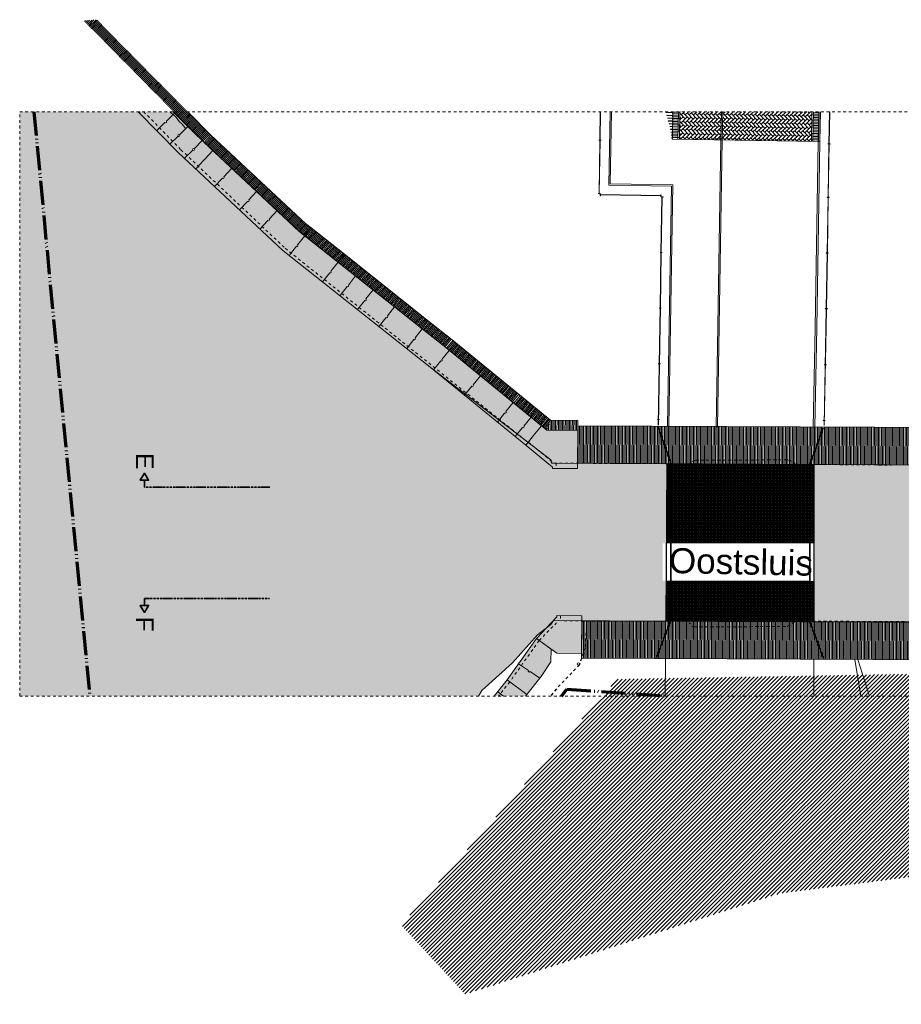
# Model space of a CAD drawing. Extents: x -294884 to 286267, y 0 to 1429765.
# Tile 132 of 178: x -27250 to 4435, y 1016082 to 1051461. Entities that reach past the tile are written whole.
import ezdxf

# ---------------------------------------------------------------- set-up
doc = ezdxf.new("R2010")
doc.units = 0
doc.header["$MEASUREMENT"] = 0
for name, pattern in [('@L07DS2b', [6.3, 4, -1, 0.3, -1]), ('DASHED', [200, 100, -100]), ('DIVIDE', [1250, 862.5, -112.5, 25, -112.5, 25, -112.5])]:
    doc.linetypes.add(name, pattern=pattern)
for name, color, linetype in [('A-0019-AFDEKVLAK', 1, 'Continuous'), ('A-0020-KADER', 8, 'Continuous'), ('A-0070-SYMBOOL', 1, 'Continuous'), ('A-0074--', 4, 'Continuous'), ('A-0210-WAND-BU', 8, 'Continuous')]:
    doc.layers.add(name, color=color, linetype=linetype)

# ---------------------------------------------------------------- blocks, each defined once
blk = doc.blocks.new('M-NIEUW_264')
at = {"linetype": 'Continuous', "lineweight": 5}
for color, points in [(111, [(108411, -104598), (109850, -106065), (113616, -109582), (118902, -113776), (123244, -117106), (123266, -117227), (123390, -117227), (127416, -117247), (127378, -122906), (123334, -122887), (123238, -123021), (122759, -123399), (121867, -124403), (120764, -125402), (120644, -125598), (104154, -125598), (104154, -104598)]), (8, [(108411, -104598), (109671, -104598), (110479, -105421), (114204, -108899), (119466, -113075), (122913, -115885), (122663, -116178), (122611, -116244), (122583, -116279), (122484, -116405), (122425, -116481), (122344, -116583), (118902, -113776), (113616, -109582), (109850, -106065)]), (8, [(123104, -116041), (124216, -116049), (124207, -117420), (123304, -117416), (123305, -117366), (122344, -116583), (122663, -116178), (122913, -115885)]), (111, [(137104, -122924), (132703, -122929), (132704, -117271), (137157, -117294), (137104, -122896)]), (8, [(122725, -123534), (123464, -122748), (123463, -122706), (124363, -122709), (124351, -124062), (123454, -124053), (123256, -123912)]), (8, [(122330, -125598), (121210, -125598), (121671, -125013), (122725, -123534), (123256, -123912), (123249, -124365), (122900, -124899), (122376, -125541)])]:
    blk.add_hatch(color=color, dxfattribs=at).paths.add_polyline_path(points, flags=0)
h = blk.add_hatch(dxfattribs=at)
h.set_pattern_fill('_rooster', color=9, style=0, pattern_type=0)
h.set_pattern_definition([(90, (0, 0), (-40, 2e-15), []), (0, (0, 0), (0, 40), [])])
h.paths.add_polyline_path([(127416, -117247), (132704, -117271), (132703, -122929), (127378, -122906)], flags=0)
at = {"linetype": 'Continuous', "lineweight": 13}
h = blk.add_hatch(dxfattribs=at)
h.set_pattern_fill('arcering', color=1, style=0, pattern_type=0)
h.set_pattern_definition([(45, (0, 0), (-70.71068, 70.71068), [])])
h.paths.add_polyline_path([(143317, -135319), (141168, -136672), (137843, -131888), (131493, -132682), (125854, -134489), (120167, -136311), (117860, -133824), (124675, -126074), (125628, -124991), (136690, -124795)], flags=0)
at = {"layer": 'A-0020-KADER', "linetype": 'Continuous', "lineweight": 5}
for points in [[(127628, -104631), (127628, -104637), (127373, -104632), (127373, -104626)], [(127628, -104637), (127627, -104681), (127621, -104680), (127622, -104636)], [(127626, -104731), (127626, -104737), (127415, -104733), (127415, -104727)], [(127624, -104831), (127624, -104837), (127438, -104834), (127438, -104828)], [(127623, -104931), (127623, -104937), (127461, -104934), (127461, -104928)], [(127621, -105031), (127621, -105037), (127490, -105034), (127490, -105028)], [(127621, -105037), (127620, -105081), (127614, -105080), (127615, -105036)], [(127623, -104937), (127622, -104981), (127616, -104980), (127617, -104936)], [(127624, -104837), (127624, -104881), (127618, -104880), (127618, -104836)], [(127626, -104737), (127625, -104781), (127619, -104780), (127620, -104736)], [(127620, -105131), (127619, -105137), (127515, -105135), (127515, -105129)], [(127618, -105231), (127618, -105237), (127539, -105235), (127539, -105229)], [(127616, -105330), (127616, -105336), (127558, -105336), (127558, -105330)], [(127615, -105430), (127615, -105436), (127574, -105436), (127574, -105430)], [(127616, -105336), (127615, -105380), (127609, -105380), (127610, -105336)], [(127618, -105237), (127617, -105281), (127611, -105280), (127612, -105236)], [(127619, -105137), (127619, -105181), (127613, -105180), (127613, -105136)], [(127613, -105530), (127613, -105536), (127590, -105536), (127590, -105530)], [(127613, -105536), (127612, -105580), (127606, -105580), (127607, -105536)], [(127615, -105436), (127614, -105480), (127608, -105480), (127609, -105436)]]:
    blk.add_hatch(color=29, dxfattribs=at).paths.add_polyline_path(points, flags=0)
at = {"layer": 'A-0210-WAND-BU', "linetype": 'Continuous', "lineweight": 5}
h = blk.add_hatch(dxfattribs=at)
h.set_pattern_fill('_test', color=8, style=0, pattern_type=0)
h.set_pattern_definition([(224.667, (109536.15, -103932.906), (35.1493, -35.5602), [])])
h.paths.add_polyline_path([(111012, -105426), (110761, -105685), (106454, -101327), (106926, -101293)], flags=0)
h = blk.add_hatch(dxfattribs=at)
h.set_pattern_fill('_test', color=8, style=0, pattern_type=0)
h.set_pattern_definition([(226.9627, (112915.695, -107203.57), (36.5455, -34.1237), [])])
h.paths.add_polyline_path([(114451, -108637), (114205, -108900), (110761, -105685), (111012, -105426)], flags=0)
h = blk.add_hatch(dxfattribs=at)
h.set_pattern_fill('_test', color=8, style=0, pattern_type=0)
h.set_pattern_definition([(51.5675, (115849.11, -110204.42), (-39.1671, 31.0796), [])])
h.paths.add_polyline_path([(114204, -108899), (114428, -108617), (114624, -108773), (114400, -109055)], flags=0)
h = blk.add_hatch(dxfattribs=at)
h.set_pattern_fill('_test', color=8, style=0, pattern_type=0)
h.set_pattern_definition([(51.5656, (116045.234, -110360.14), (-39.166, 31.0809), [])])
h.paths.add_polyline_path([(114400, -109055), (114624, -108773), (115822, -109723), (115598, -110005)], flags=0)
h = blk.add_hatch(dxfattribs=at)
h.set_pattern_fill('_test', color=8, style=0, pattern_type=0)
h.set_pattern_definition([(51.5657, (117243.086, -111310.71), (-39.1661, 31.0808), [])])
h.paths.add_polyline_path([(115598, -110005), (115822, -109723), (118842, -112120), (118619, -112402)], flags=0)
h = blk.add_hatch(dxfattribs=at)
h.set_pattern_fill('_test', color=8, style=0, pattern_type=0)
h.set_pattern_definition([(51.566, (120263.5, -113707.586), (-39.1663, 31.0806), [])])
h.paths.add_polyline_path([(118619, -112402), (118842, -112120), (119692, -112795), (119466, -113075)], flags=0)
h = blk.add_hatch(dxfattribs=at)
h.set_pattern_fill('_test', color=8, style=0, pattern_type=0)
h.set_pattern_definition([(50.8083, (121094, -114402.086), (-38.7518, 31.5958), [])])
h.paths.add_polyline_path([(119466, -113075), (119692, -112795), (122117, -114772), (121890, -115051)], flags=0)
h = blk.add_hatch(dxfattribs=at)
h.set_pattern_fill('_test', color=8, style=0, pattern_type=0)
h.set_pattern_definition([(50.8084, (123517.5, -116378.06), (-38.7518, 31.5958), [])])
h.paths.add_polyline_path([(121890, -115051), (122117, -114772), (123233, -115682), (123104, -116041)], flags=0)
h = blk.add_hatch(dxfattribs=at)
h.set_pattern_fill('_test', color=8, style=0, pattern_type=0)
h.set_pattern_definition([(89.587, (125203.53, -116055.72), (-49.9987, 0.3604), [])])
h.paths.add_polyline_path([(123104, -116041), (123233, -115682), (124218, -115689), (124216, -116049)], flags=0)
h = blk.add_hatch(dxfattribs=at)
h.set_pattern_fill('_test', color=8, style=0, pattern_type=0)
h.set_pattern_definition([(89.7338, (126308.023, -117241.664), (-49.99946, 0.2323), [])])
h.paths.add_polyline_path([(124208, -117232), (124214, -115889), (137531, -115951), (137524, -117294)], flags=0)
h = blk.add_hatch(dxfattribs=at)
h.set_pattern_fill('_test', color=8, style=0, pattern_type=0)
h.set_pattern_definition([(269.7405, (135345.22, -122939.35), (49.9995, -0.22645), [])])
h.paths.add_polyline_path([(137445, -122949), (137439, -124292), (124346, -124233), (124352, -122890)], flags=0)
at = {"color": 7, "linetype": 'DASHED', "lineweight": 0}
blk.add_lwpolyline([(104154, -125598), (104154, -104598), (158654, -104598), (158654, -125598)], close=True, dxfattribs=at)
at = {"color": 1, "linetype": 'DIVIDE', "lineweight": 70}
for points in [[(104660, -104598), (106669, -125598)], [(123628, -125598), (123822, -125350), (127496, -125598)]]:
    blk.add_lwpolyline(points, dxfattribs=at)
at = {"color": 111, "linetype": 'Continuous', "lineweight": 13}
blk.add_lwpolyline([(120644, -125598), (120764, -125402), (121867, -124403), (122759, -123399), (123238, -123021), (123334, -122887), (127378, -122906), (127416, -117247), (123390, -117227), (123266, -117227), (123244, -117106), (118902, -113776), (113616, -109582), (109850, -106065), (108411, -104598)], dxfattribs=at)
at = {"color": 8, "linetype": 'Continuous', "lineweight": 13}
for points in [[(108411, -104598), (109850, -106065), (113616, -109582), (118902, -113776), (122344, -116583), (122425, -116481)], [(122425, -116481), (122484, -116405), (122583, -116279), (122611, -116244), (122663, -116178), (122913, -115885), (119466, -113075), (114204, -108899), (110479, -105421), (109671, -104598)], [(122330, -125598), (122376, -125541), (122900, -124899), (123249, -124365), (123256, -123912), (122725, -123534), (121671, -125013), (121210, -125598)]]:
    blk.add_lwpolyline(points, dxfattribs=at)
at = {"color": 7, "linetype": 'Continuous', "lineweight": 18}
for points in [[(108411, -104598), (109850, -106065), (113616, -109582), (118902, -113776), (122344, -116583)], [(124218, -115689), (124216, -116049), (123104, -116041), (122913, -115885)], [(122432, -116475), (122344, -116583), (123305, -117366), (123305, -117366), (123304, -117416), (124207, -117420), (124217, -115889)], [(122425, -116481), (122344, -116583)], [(123249, -124365), (123256, -123912), (123454, -124053), (124351, -124062), (124363, -122709), (123463, -122706), (123464, -122748), (123464, -122748), (122725, -123534)], [(124363, -122709), (123463, -122706)], [(122725, -123534), (121671, -125013), (121210, -125598)], [(122823, -123603), (122725, -123534)], [(124351, -124062), (124346, -124233)], [(123249, -124365), (122900, -124899), (122376, -125541), (122330, -125598)]]:
    blk.add_lwpolyline(points, dxfattribs=at)
at = {"color": 1, "linetype": 'Continuous', "lineweight": 13}
for points in [[(108448, -104636), (108486, -104598)], [(109561, -104598), (109587, -104639), (109764, -104782), (109882, -104953), (109999, -105048), (110123, -105212)], [(122344, -116583), (122663, -116178), (122913, -115885), (119466, -113075), (114204, -108899), (110767, -105690)], [(110480, -106654), (110763, -106351), (110811, -106300), (111094, -105996)], [(127160, -112274), (127101, -115861)], [(127170, -112274), (127111, -115862)], [(133129, -112371), (133061, -115869)], [(133139, -112371), (133071, -115869)], [(123596, -117229), (137524, -117294)], [(122725, -123534), (123454, -124053)], [(121671, -125013), (122376, -125541)], [(121334, -125441), (121541, -125598)]]:
    blk.add_lwpolyline(points, dxfattribs=at)
at = {"color": 1, "linetype": 'DASHED', "lineweight": 13}
for points in [[(108611, -104598), (109950, -105968)], [(109950, -105968), (113698, -109507), (122425, -116481)], [(122432, -116475), (123355, -117227), (124567, -117233)], [(122432, -116475), (123355, -117227)], [(123436, -117227), (123434, -117417)], [(123594, -122707), (123593, -122896)], [(122823, -123603), (123524, -122887), (124352, -122890)], [(122823, -123603), (121767, -125085), (121363, -125598)]]:
    blk.add_lwpolyline(points, dxfattribs=at)
at = {"color": 1, "linetype": 'Continuous', "lineweight": 13}
for points in [[(109080, -105280), (109376, -104989, 0.999342), (109426, -104940), (109722, -104650)], [(109556, -105765), (109852, -105474, 0.999342), (109902, -105425), (110198, -105135)], [(109902, -105425, 0.999969), (109852, -105474)], [(110074, -106268), (110371, -105978, 0.999342), (110421, -105928), (110717, -105638)], [(110421, -105928, 0.999969), (110371, -105977)], [(111160, -107289), (111443, -106986, 0.999342), (111491, -106934), (111774, -106631)], [(112056, -108125), (112339, -107822, 0.999342), (112387, -107771), (112670, -107467)], [(112791, -108811), (113074, -108508, 0.999342), (113122, -108457), (113405, -108153)], [(113843, -109762), (114100, -109436, 0.999342), (114143, -109381), (114400, -109055)], [(115041, -110712), (115298, -110386, 0.999342), (115341, -110331), (115598, -110005)], [(115667, -111208), (115923, -110883, 0.999342), (115967, -110828), (116224, -110501)], [(116297, -111708), (116553, -111383, 0.999342), (116597, -111328), (116853, -111001)], [(117067, -112320), (117324, -111994, 0.999342), (117367, -111939), (117624, -111613)], [(118062, -113109), (118318, -112783, 0.999342), (118362, -112728), (118619, -112402)], [(119024, -113875), (119286, -113554, 0.999342), (119330, -113499), (119592, -113178)], [(120143, -114788), (120406, -114467, 0.999342), (120450, -114412), (120712, -114091)], [(121321, -115749), (121583, -115427, 0.999342), (121628, -115373), (121890, -115051)], [(121965, -116273), (122227, -115952, 0.999342), (122271, -115897), (122533, -115576)], [(122080, -124439), (122437, -124678, 0.999342), (122495, -124717), (122853, -124957)]]:
    blk.add_lwpolyline(points, format="xyb", dxfattribs=at)
at = {"color": 7, "linetype": 'Continuous', "lineweight": 18}
for points in [[(125048, -105626), (124973, -105625), (124973, -105618), (125048, -105619)], [(133279, -105753), (133204, -105751), (133204, -105758), (133279, -105760)], [(124942, -107537), (125017, -107539), (125017, -107546), (124942, -107544)], [(125016, -107621), (125017, -107546), (125024, -107546), (125023, -107621)], [(127204, -107581), (127202, -107656), (127195, -107656), (127197, -107581)], [(127277, -107664), (127202, -107663), (127202, -107656), (127277, -107657)], [(133248, -107672), (133173, -107671), (133173, -107678), (133248, -107679)], [(127245, -109664), (127170, -109663), (127170, -109656), (127245, -109657)], [(133215, -109672), (133140, -109671), (133140, -109678), (133215, -109679)], [(127212, -111664), (127137, -111663), (127137, -111656), (127212, -111657)], [(133183, -111672), (133108, -111671), (133108, -111678), (133183, -111679)], [(127179, -113664), (127104, -113662), (127104, -113655), (127179, -113657)], [(133149, -113696), (133074, -113694), (133075, -113687), (133150, -113689)], [(127146, -115664), (127071, -115662), (127071, -115655), (127146, -115657)], [(133105, -115696), (133030, -115694), (133030, -115687), (133105, -115689)]]:
    blk.add_lwpolyline(points, close=True, dxfattribs=at)
at = {"color": 8, "linetype": 'Continuous', "lineweight": 5}
for points in [[(127497, -112279), (127438, -115903)], [(127547, -112280), (127488, -115904)], [(129247, -112308), (129188, -115932)], [(129297, -112309), (129238, -115932)], [(132747, -112365), (132677, -115927)], [(132797, -112366), (132727, -115928)]]:
    blk.add_lwpolyline(points, dxfattribs=at)
at = {"color": 8, "linetype": 'Continuous', "lineweight": 13}
for points in [[(122913, -115885), (122663, -116178), (122344, -116583), (123305, -117366), (123305, -117366), (123304, -117416), (124207, -117420), (124216, -116049), (123104, -116041)], [(122725, -123534), (123464, -122748), (123464, -122748), (123463, -122706), (124363, -122709), (124351, -124062), (123454, -124053), (123256, -123912)]]:
    blk.add_lwpolyline(points, close=True, dxfattribs=at)
at = {"color": 1, "linetype": 'DASHED', "lineweight": 13}
for points in [[(124568, -117233), (128276, -117251, -0.236277), (128436, -117120), (131795, -117111), (132034, -117268), (135474, -117299)], [(124336, -122900), (128209, -122911, 0.319403), (128390, -123109), (131749, -123099), (132048, -122900), (136677, -122927)]]:
    blk.add_lwpolyline(points, format="xyb", dxfattribs=at)
at = {"color": 111, "linetype": 'Continuous', "lineweight": 13}
blk.add_lwpolyline([(137104, -122896), (137157, -117294), (132704, -117271), (132703, -122929), (137104, -122924)], close=True, dxfattribs=at)
at = {"color": 11, "linetype": 'Continuous', "lineweight": 9}
blk.add_lwpolyline([(120644, -125598), (120764, -125402), (121867, -124403), (122759, -123399), (123238, -123021)], dxfattribs=at)
at = {"color": 5, "linetype": 'DASHED', "lineweight": 25}
blk.add_lwpolyline([(124513, -123323), (124480, -123866), (124269, -124469), (123442, -125342), (123233, -125598)], dxfattribs=at)
at = {"color": 251, "linetype": 'Continuous', "lineweight": 5}
for points in [[(127366, -124246), (127354, -125598)], [(132699, -124271), (132693, -125598)]]:
    blk.add_lwpolyline(points, dxfattribs=at)
at = {"color": 9, "linetype": 'Continuous', "lineweight": 13}
for points in [[(134387, -125598), (134164, -124279)], [(134280, -124279), (134691, -125598)]]:
    blk.add_lwpolyline(points, dxfattribs=at)
at = {"color": 1, "linetype": 'Continuous', "lineweight": 13}
blk.add_circle((124232, -124443), 45, dxfattribs=at)
at = {"layer": 'A-0020-KADER', "color": 1, "linetype": 'Continuous', "lineweight": 13}
for points in [[(125006, -105618), (125022, -104598)], [(125016, -105618), (125032, -104598)], [(133237, -105752), (133255, -104598)], [(133247, -105752), (133265, -104598)], [(124975, -107538), (125006, -105625)], [(124985, -107538), (125016, -105625)], [(125006, -105618), (125016, -105618)], [(133205, -107672), (133237, -105759)], [(133215, -107672), (133247, -105759)], [(133237, -105752), (133247, -105752)], [(133247, -105759), (133237, -105759)], [(124975, -107538), (124985, -107538)], [(125023, -107578), (127196, -107613)], [(125023, -107578), (125023, -107588)], [(125023, -107588), (127196, -107623)], [(127196, -107623), (127196, -107613)], [(127202, -109656), (127235, -107664)], [(127212, -109656), (127245, -107664)], [(127245, -107664), (127235, -107664)], [(133173, -109671), (133205, -107679)], [(133183, -109672), (133215, -107679)], [(133205, -107672), (133215, -107672)], [(133215, -107679), (133205, -107679)], [(127170, -109656), (127170, -109663)], [(127170, -111656), (127202, -109663)], [(127180, -111656), (127212, -109664)], [(127202, -109656), (127212, -109656)], [(127212, -109664), (127202, -109663)], [(133173, -109671), (133183, -109672)], [(133140, -111671), (133173, -109678)], [(133150, -111671), (133183, -109679)], [(133183, -109679), (133173, -109678)], [(127160, -112274), (127170, -111663)], [(127170, -111656), (127180, -111656)], [(127170, -112274), (127180, -111663)], [(127180, -111663), (127170, -111663)], [(133129, -112371), (133140, -111678)], [(133139, -112371), (133150, -111678)], [(133140, -111671), (133150, -111671)], [(133150, -111678), (133140, -111678)]]:
    blk.add_lwpolyline(points, dxfattribs=at)
at = {"layer": 'A-0020-KADER', "color": 8, "linetype": 'Continuous', "lineweight": 5}
for points in [[(125329, -107244), (125372, -104598)], [(125422, -104598), (125380, -107194)], [(127827, -104670), (127627, -104667)], [(127828, -104613), (127628, -104610)], [(127828, -104598), (127812, -105584)], [(127878, -104614), (127828, -104613)], [(127878, -104598), (127862, -105585)], [(128071, -104857), (127877, -104657)], [(127901, -104598), (127878, -104620)], [(128047, -104598), (127930, -104711)], [(128215, -104860), (128003, -104641)], [(128193, -104598), (128074, -104714)], [(128359, -104862), (128147, -104643)], [(128339, -104598), (128217, -104716)], [(128502, -104864), (128290, -104645)], [(128485, -104598), (128361, -104718)], [(128646, -104867), (128434, -104648)], [(128631, -104598), (128505, -104721)], [(128790, -104869), (128578, -104650)], [(128778, -104598), (128648, -104723)], [(128933, -104871), (128721, -104652)], [(128924, -104598), (128792, -104725)], [(129077, -104874), (128865, -104655)], [(129070, -104598), (128936, -104728)], [(129221, -104876), (129009, -104657)], [(129216, -104598), (129079, -104730)], [(129364, -104878), (129152, -104659)], [(129362, -104598), (129223, -104732)], [(129508, -104881), (129296, -104662)], [(129508, -104598), (129367, -104735)], [(129652, -104883), (129440, -104664)], [(129654, -104598), (129510, -104737)], [(129795, -104885), (129583, -104666)], [(129800, -104598), (129654, -104739)], [(129939, -104888), (129727, -104669)], [(129946, -104598), (129798, -104742)], [(130083, -104890), (129871, -104671)], [(130092, -104598), (129941, -104744)], [(129944, -104600), (129942, -104598)], [(130226, -104892), (130014, -104673)], [(130087, -104603), (130083, -104598)], [(130238, -104598), (130085, -104746)], [(130370, -104895), (130158, -104676)], [(130231, -104605), (130224, -104598)], [(130384, -104598), (130229, -104749)], [(130514, -104897), (130302, -104678)], [(130375, -104607), (130366, -104598)], [(130530, -104598), (130372, -104751)], [(130657, -104899), (130445, -104680)], [(130518, -104610), (130507, -104598)], [(130677, -104598), (130516, -104753)], [(130801, -104902), (130589, -104683)], [(130662, -104612), (130649, -104598)], [(130823, -104598), (130660, -104756)], [(130945, -104904), (130733, -104685)], [(130806, -104614), (130790, -104598)], [(130969, -104598), (130803, -104758)], [(131088, -104906), (130876, -104687)], [(130949, -104617), (130931, -104598)], [(131115, -104598), (130947, -104760)], [(131232, -104909), (131020, -104690)], [(131093, -104619), (131073, -104598)], [(131261, -104598), (131091, -104763)], [(131376, -104911), (131164, -104692)], [(131237, -104621), (131214, -104598)], [(131407, -104598), (131234, -104765)], [(131519, -104913), (131307, -104694)], [(131380, -104624), (131356, -104598)], [(131553, -104598), (131378, -104767)], [(131663, -104916), (131451, -104697)], [(131524, -104626), (131497, -104598)], [(131699, -104598), (131522, -104770)], [(131807, -104918), (131595, -104699)], [(131668, -104628), (131638, -104598)], [(131845, -104598), (131665, -104772)], [(131950, -104920), (131738, -104701)], [(131811, -104631), (131780, -104598)], [(131991, -104598), (131809, -104774)], [(132094, -104923), (131882, -104704)], [(131955, -104633), (131921, -104598)], [(132137, -104598), (131953, -104777)], [(132238, -104925), (132026, -104706)], [(132099, -104635), (132063, -104598)], [(132283, -104598), (132096, -104779)], [(132381, -104927), (132169, -104708)], [(132242, -104638), (132204, -104598)], [(132429, -104598), (132240, -104781)], [(132525, -104930), (132313, -104711)], [(132386, -104640), (132345, -104598)], [(132576, -104598), (132384, -104784)], [(132624, -104886), (132457, -104713)], [(132530, -104642), (132487, -104598)], [(132627, -104689), (132527, -104786)], [(132627, -104742), (132600, -104715)], [(132629, -104598), (132612, -105662)], [(132677, -104692), (132627, -104691)], [(132629, -104599), (132628, -104598)], [(132679, -104598), (132662, -105663)], [(132877, -104695), (132677, -104692)], [(132878, -104638), (132678, -104635)], [(132856, -105666), (132873, -104598)], [(132879, -104598), (132862, -105666)], [(132923, -104598), (132906, -105667)], [(132929, -104598), (132912, -105667)], [(127821, -105070), (127621, -105067)], [(127822, -104956), (127622, -104953)], [(127821, -105013), (127622, -105010)], [(127823, -104899), (127623, -104896)], [(127824, -104842), (127624, -104839)], [(127825, -104785), (127625, -104781)], [(127826, -104728), (127626, -104724)], [(127871, -105071), (127821, -105070)], [(127874, -104843), (127824, -104842)], [(127996, -105072), (127869, -105195)], [(128001, -104784), (127873, -104908)], [(128067, -105145), (127873, -104944)], [(127928, -104855), (127875, -104800)], [(128140, -105074), (127921, -105286)], [(128144, -104787), (127925, -104999)], [(128210, -105147), (127998, -104928)], [(128283, -105076), (128064, -105288)], [(128288, -104789), (128069, -105001)], [(128354, -105149), (128142, -104930)], [(128432, -104791), (128213, -105003)], [(128498, -105152), (128286, -104933)], [(128575, -104794), (128356, -105006)], [(128641, -105154), (128429, -104935)], [(128719, -104796), (128500, -105008)], [(128785, -105156), (128573, -104937)], [(128863, -104798), (128644, -105010)], [(128929, -105159), (128717, -104940)], [(129006, -104801), (128787, -105013)], [(129072, -105161), (128860, -104942)], [(129150, -104803), (128931, -105015)], [(129216, -105163), (129004, -104944)], [(129294, -104805), (129075, -105017)], [(129360, -105166), (129148, -104947)], [(129437, -104808), (129218, -105020)], [(129503, -105168), (129291, -104949)], [(129581, -104810), (129362, -105022)], [(129647, -105170), (129435, -104951)], [(129725, -104812), (129506, -105024)], [(129791, -105173), (129579, -104954)], [(129868, -104815), (129649, -105027)], [(129934, -105175), (129722, -104956)], [(130012, -104817), (129793, -105029)], [(130078, -105177), (129866, -104958)], [(130156, -104819), (129937, -105031)], [(130222, -105180), (130010, -104961)], [(130299, -104822), (130080, -105034)], [(130365, -105182), (130153, -104963)], [(130443, -104824), (130224, -105036)], [(130509, -105184), (130297, -104965)], [(130587, -104826), (130368, -105038)], [(130653, -105187), (130441, -104968)], [(130730, -104829), (130511, -105041)], [(130796, -105189), (130584, -104970)], [(130874, -104831), (130655, -105043)], [(130940, -105191), (130728, -104972)], [(131018, -104833), (130799, -105045)], [(131084, -105194), (130872, -104975)], [(131161, -104836), (130942, -105048)], [(131227, -105196), (131015, -104977)], [(131305, -104838), (131086, -105050)], [(131371, -105198), (131159, -104979)], [(131449, -104840), (131230, -105052)], [(131515, -105201), (131303, -104982)], [(131592, -104843), (131373, -105055)], [(131658, -105203), (131446, -104984)], [(131736, -104845), (131517, -105057)], [(131802, -105205), (131590, -104986)], [(131880, -104847), (131661, -105059)], [(131946, -105208), (131734, -104989)], [(132023, -104850), (131804, -105062)], [(132089, -105210), (131877, -104991)], [(132167, -104852), (131948, -105064)], [(132233, -105212), (132021, -104993)], [(132311, -104854), (132092, -105066)], [(132377, -105215), (132165, -104996)], [(132454, -104857), (132235, -105069)], [(132520, -105217), (132308, -104998)], [(132598, -104859), (132379, -105071)], [(132620, -105173), (132452, -105000)], [(132623, -104977), (132523, -105073)], [(132622, -105030), (132596, -105003)], [(132674, -104921), (132624, -104920)], [(132872, -105038), (132672, -105035)], [(132873, -104981), (132673, -104978)], [(132874, -104924), (132674, -104921)], [(132875, -104867), (132675, -104864)], [(132876, -104753), (132676, -104749)], [(132875, -104810), (132676, -104806)], [(127815, -105413), (127615, -105410)], [(127816, -105356), (127616, -105353)], [(127817, -105299), (127617, -105296)], [(127818, -105242), (127618, -105239)], [(127819, -105185), (127619, -105181)], [(127820, -105128), (127620, -105124)], [(127867, -105300), (127817, -105299)], [(127991, -105359), (127864, -105482)], [(127918, -105430), (127866, -105375)], [(128062, -105432), (127868, -105231)], [(127923, -105142), (127870, -105088)], [(128135, -105361), (127916, -105573)], [(128206, -105434), (127994, -105215)], [(128279, -105364), (128060, -105576)], [(128349, -105437), (128137, -105218)], [(128422, -105366), (128203, -105578)], [(128427, -105079), (128208, -105291)], [(128493, -105439), (128281, -105220)], [(128566, -105368), (128347, -105580)], [(128571, -105081), (128352, -105293)], [(128637, -105441), (128425, -105222)], [(128710, -105371), (128491, -105583)], [(128714, -105083), (128495, -105295)], [(128780, -105444), (128568, -105225)], [(128853, -105373), (128634, -105585)], [(128858, -105086), (128639, -105298)], [(128924, -105446), (128712, -105227)], [(128997, -105375), (128778, -105587)], [(129002, -105088), (128783, -105300)], [(129068, -105448), (128856, -105229)], [(129141, -105378), (128922, -105590)], [(129145, -105090), (128926, -105302)], [(129211, -105451), (128999, -105232)], [(129284, -105380), (129065, -105592)], [(129289, -105093), (129070, -105305)], [(129355, -105453), (129143, -105234)], [(129428, -105382), (129209, -105594)], [(129433, -105095), (129214, -105307)], [(129499, -105455), (129287, -105236)], [(129572, -105385), (129353, -105597)], [(129576, -105097), (129357, -105309)], [(129642, -105458), (129430, -105239)], [(129715, -105387), (129496, -105599)], [(129720, -105100), (129501, -105312)], [(129786, -105460), (129574, -105241)], [(129859, -105389), (129640, -105601)], [(129864, -105102), (129645, -105314)], [(129930, -105462), (129718, -105243)], [(130003, -105392), (129784, -105604)], [(130007, -105104), (129788, -105316)], [(130073, -105465), (129861, -105246)], [(130146, -105394), (129927, -105606)], [(130151, -105107), (129932, -105319)], [(130217, -105467), (130005, -105248)], [(130290, -105396), (130071, -105608)], [(130295, -105109), (130076, -105321)], [(130361, -105469), (130149, -105250)], [(130434, -105399), (130215, -105611)], [(130438, -105111), (130219, -105323)], [(130504, -105472), (130292, -105253)], [(130577, -105401), (130358, -105613)], [(130582, -105114), (130363, -105326)], [(130648, -105474), (130436, -105255)], [(130721, -105403), (130502, -105615)], [(130726, -105116), (130507, -105328)], [(130792, -105476), (130580, -105257)], [(130865, -105406), (130646, -105618)], [(130869, -105118), (130650, -105330)], [(130935, -105479), (130723, -105260)], [(131008, -105408), (130789, -105620)], [(131013, -105121), (130794, -105333)], [(131079, -105481), (130867, -105262)], [(131152, -105410), (130933, -105622)], [(131157, -105123), (130938, -105335)], [(131223, -105483), (131011, -105264)], [(131296, -105413), (131077, -105625)], [(131300, -105125), (131081, -105337)], [(131366, -105486), (131154, -105267)], [(131439, -105415), (131220, -105627)], [(131444, -105128), (131225, -105340)], [(131510, -105488), (131298, -105269)], [(131583, -105417), (131364, -105629)], [(131588, -105130), (131369, -105342)], [(131654, -105490), (131442, -105271)], [(131727, -105420), (131508, -105632)], [(131731, -105132), (131512, -105344)], [(131797, -105493), (131585, -105274)], [(131870, -105422), (131651, -105634)], [(131875, -105135), (131656, -105347)], [(131941, -105495), (131729, -105276)], [(132014, -105424), (131795, -105636)], [(132019, -105137), (131800, -105349)], [(132085, -105497), (131873, -105278)], [(132158, -105427), (131939, -105639)], [(132162, -105139), (131943, -105351)], [(132228, -105500), (132016, -105281)], [(132301, -105429), (132082, -105641)], [(132306, -105142), (132087, -105354)], [(132372, -105502), (132160, -105283)], [(132445, -105431), (132226, -105643)], [(132450, -105144), (132231, -105356)], [(132516, -105504), (132304, -105285)], [(132593, -105146), (132374, -105358)], [(132615, -105461), (132447, -105288)], [(132618, -105264), (132518, -105361)], [(132617, -105317), (132591, -105290)], [(132666, -105378), (132616, -105377)], [(132670, -105149), (132620, -105148)], [(132866, -105381), (132666, -105378)], [(132867, -105324), (132667, -105321)], [(132868, -105267), (132668, -105264)], [(132869, -105210), (132669, -105206)], [(132870, -105153), (132670, -105149)], [(132871, -105095), (132671, -105092)], [(129356, -105609), (127612, -105580)], [(127813, -105528), (127613, -105524)], [(127814, -105470), (127614, -105467)], [(127863, -105528), (127813, -105528)], [(127928, -105586), (127863, -105519)], [(128072, -105588), (127989, -105503)], [(128215, -105590), (128133, -105505)], [(128359, -105593), (128276, -105507)], [(128503, -105595), (128420, -105510)], [(128646, -105597), (128564, -105512)], [(128790, -105600), (128707, -105514)], [(128934, -105602), (128851, -105517)], [(129077, -105604), (128995, -105519)], [(129221, -105607), (129138, -105521)], [(129365, -105609), (129282, -105524)], [(129406, -105610), (129356, -105609)], [(132856, -105666), (129406, -105610)], [(129508, -105611), (129426, -105526)], [(129652, -105614), (129569, -105528)], [(129796, -105616), (129713, -105531)], [(129939, -105618), (129857, -105533)], [(130083, -105621), (130000, -105535)], [(130227, -105623), (130144, -105538)], [(130370, -105625), (130288, -105540)], [(130514, -105628), (130431, -105542)], [(130658, -105630), (130575, -105545)], [(130801, -105632), (130719, -105547)], [(130945, -105635), (130862, -105549)], [(131089, -105637), (131006, -105552)], [(131232, -105639), (131150, -105554)], [(131376, -105642), (131293, -105556)], [(131520, -105644), (131437, -105559)], [(131663, -105646), (131581, -105561)], [(131807, -105649), (131724, -105563)], [(131951, -105651), (131868, -105566)], [(132094, -105653), (132012, -105568)], [(132238, -105656), (132155, -105570)], [(132382, -105658), (132299, -105573)], [(132589, -105434), (132370, -105646)], [(132525, -105660), (132443, -105575)], [(132613, -105551), (132513, -105648)], [(132612, -105604), (132586, -105577)], [(132662, -105606), (132612, -105606)], [(132862, -105610), (132662, -105606)], [(132863, -105553), (132663, -105549)], [(132864, -105495), (132664, -105492)], [(132865, -105438), (132665, -105435)], [(132747, -112365), (132856, -105666)], [(132797, -112366), (132906, -105667)], [(132906, -105667), (132856, -105666)], [(125380, -107194), (127629, -107231)], [(125329, -107244), (127579, -107280)], [(127579, -107280), (127497, -112279)], [(127629, -107231), (127547, -112280)]]:
    blk.add_lwpolyline(points, dxfattribs=at)
at = {"layer": 'A-0020-KADER', "color": 29, "linetype": 'Continuous', "lineweight": 13}
for points in [[(127628, -104631), (127628, -104637), (127373, -104632), (127373, -104626)], [(127628, -104637), (127627, -104681), (127621, -104680), (127622, -104636)], [(127626, -104731), (127626, -104737), (127415, -104733), (127415, -104727)], [(127624, -104831), (127624, -104837), (127438, -104834), (127438, -104828)], [(127623, -104931), (127623, -104937), (127461, -104934), (127461, -104928)], [(127621, -105031), (127621, -105037), (127490, -105034), (127490, -105028)], [(127621, -105037), (127620, -105081), (127614, -105080), (127615, -105036)], [(127623, -104937), (127622, -104981), (127616, -104980), (127617, -104936)], [(127624, -104837), (127624, -104881), (127618, -104880), (127618, -104836)], [(127626, -104737), (127625, -104781), (127619, -104780), (127620, -104736)], [(127620, -105131), (127619, -105137), (127515, -105135), (127515, -105129)], [(127618, -105231), (127618, -105237), (127539, -105235), (127539, -105229)], [(127616, -105330), (127616, -105336), (127558, -105336), (127558, -105330)], [(127615, -105430), (127615, -105436), (127574, -105436), (127574, -105430)], [(127616, -105336), (127615, -105380), (127609, -105380), (127610, -105336)], [(127618, -105237), (127617, -105281), (127611, -105280), (127612, -105236)], [(127619, -105137), (127619, -105181), (127613, -105180), (127613, -105136)], [(127613, -105530), (127613, -105536), (127590, -105536), (127590, -105530)], [(127613, -105536), (127612, -105580), (127606, -105580), (127607, -105536)], [(127615, -105436), (127614, -105480), (127608, -105480), (127609, -105436)]]:
    blk.add_lwpolyline(points, close=True, dxfattribs=at)
at = {"layer": 'A-0020-KADER', "color": 1, "linetype": 'Continuous', "lineweight": 13}
for points in [[(127621, -104680), (127627, -104681), (127628, -104631), (127373, -104626), (127373, -104632), (127622, -104636)], [(127415, -104733), (127415, -104727), (127626, -104731), (127625, -104781), (127619, -104780), (127620, -104736)], [(127624, -104881), (127624, -104831), (127438, -104828), (127438, -104834), (127618, -104836), (127618, -104880)], [(127623, -104931), (127461, -104928), (127461, -104934), (127617, -104936), (127616, -104980), (127622, -104981)], [(127621, -105031), (127490, -105028), (127490, -105034), (127615, -105036), (127614, -105080), (127620, -105081)], [(127613, -105180), (127619, -105181), (127620, -105131), (127515, -105129), (127515, -105135), (127613, -105136)], [(127539, -105229), (127539, -105235), (127612, -105236), (127611, -105280), (127617, -105281), (127618, -105231)], [(127609, -105380), (127615, -105380), (127616, -105330), (127558, -105330), (127558, -105336), (127610, -105336)], [(127574, -105436), (127609, -105436), (127608, -105480), (127614, -105480), (127615, -105430), (127574, -105430)], [(127606, -105580), (127612, -105580), (127613, -105530), (127590, -105530), (127590, -105536), (127607, -105536)]]:
    blk.add_lwpolyline(points, close=True, dxfattribs=at)
at = {"layer": 'A-0074--', "color": 4, "linetype": 'Continuous', "lineweight": 35}
for points in [[(108639, -118092), (108639, -117842), (108789, -117842), (108639, -117592), (108489, -117841), (108639, -117842)], [(108638, -122092), (108638, -122342), (108788, -122342), (108637, -122592), (108488, -122342), (108638, -122342)]]:
    blk.add_lwpolyline(points, dxfattribs=at)
at = {"layer": 'A-0074--', "color": 4, "linetype": '@L07DS2b', "lineweight": 35}
for points in [[(108639, -118092), (113139, -118093)], [(108638, -122092), (113138, -122093)]]:
    blk.add_lwpolyline(points, dxfattribs=at)
at = {"layer": 'A-0210-WAND-BU', "color": 7, "linetype": 'Continuous', "lineweight": 18}
for points in [[(110761, -105685), (109687, -104598)], [(111012, -105426), (110194, -104598)], [(114451, -108637), (111012, -105426)], [(114205, -108900), (110761, -105685)], [(114204, -108899), (114400, -109055)], [(114428, -108617), (114624, -108773)], [(114624, -108773), (115822, -109723)], [(114400, -109055), (115598, -110005)], [(115598, -110005), (118619, -112402)], [(115822, -109723), (118842, -112120)], [(118842, -112120), (119692, -112795)], [(118619, -112402), (119466, -113075)], [(119692, -112795), (122117, -114772)], [(119466, -113075), (121890, -115051)], [(122117, -114772), (123233, -115682)], [(121890, -115051), (123104, -116041)], [(123233, -115682), (124218, -115689)], [(123104, -116041), (124216, -116049)], [(124214, -115889), (137531, -115951)], [(124208, -117232), (137524, -117294)], [(137445, -122949), (124352, -122890)], [(137439, -124292), (124346, -124233)]]:
    blk.add_lwpolyline(points, dxfattribs=at)
at = {"layer": 'A-0070-SYMBOOL', "color": 7, "linetype": 'Continuous', "char_height": 630, "attachment_point": 7, "rotation": 269.9807, "line_spacing_factor": 0.933333}
for s, insert in [('{\\fArial|b0|i0|c12|p0;E}', (108339, -116864)), ('{\\fArial|b0|i0|c12|p0;F}', (108337, -122741))]:
    blk.add_mtext(s, dxfattribs=dict(at, insert=insert))
at = {"linetype": 'Continuous'}
for points in [[(129372, -104598), (129422, -104598), (129406, -105610), (129356, -105609)], [(132735, -120107), (132735, -121456), (127258, -121454), (127258, -120105)]]:
    blk.add_wipeout(points, dxfattribs=at).dxf.layer = 'A-0019-AFDEKVLAK'
at = {"color": 8, "linetype": 'Continuous', "lineweight": 5}
for points in [[(129356, -105609), (129372, -104598)], [(129422, -104598), (129406, -105610)]]:
    blk.add_lwpolyline(points, dxfattribs=at)
at = {"color": 4, "linetype": 'Continuous', "lineweight": 35}
for points in [[(127101, -115935), (127566, -117248), (127538, -122907), (127044, -124216)], [(133027, -115960), (132554, -117271), (132552, -122930), (133039, -124242)]]:
    blk.add_lwpolyline(points, dxfattribs=at)
at = {"color": 5, "linetype": 'Continuous', "lineweight": 25}
for points in [[(127416, -117247), (127378, -122906)], [(132703, -122929), (132704, -117271)]]:
    blk.add_lwpolyline(points, dxfattribs=at)
at = {"layer": 'A-0020-KADER', "color": 8, "linetype": 'Continuous', "lineweight": 5}
for points in [[(127628, -104598), (127612, -105580), (132862, -105666), (132879, -104598)], [(129422, -104639), (129372, -104638)], [(129418, -104868), (129368, -104867)], [(129411, -105325), (129361, -105324)], [(129414, -105096), (129364, -105095)], [(129247, -112308), (129356, -105609)], [(129297, -112309), (129406, -105610)], [(129407, -105553), (129357, -105553)]]:
    blk.add_lwpolyline(points, dxfattribs=at)
at = {"color": 7, "linetype": 'Continuous', "insert": (127483, -121187), "char_height": 900, "attachment_point": 7, "rotation": 358.9069, "line_spacing_factor": 0.933333}
blk.add_mtext('{\\fArial|b0|i0|c12|p0;Oostsluis}', dxfattribs=at)

msp = doc.modelspace()

# ---------------------------------------------------------------- block references
msp.add_blockref('M-NIEUW_264', (-131404, 1152754))

doc.saveas('drawing.dxf')
